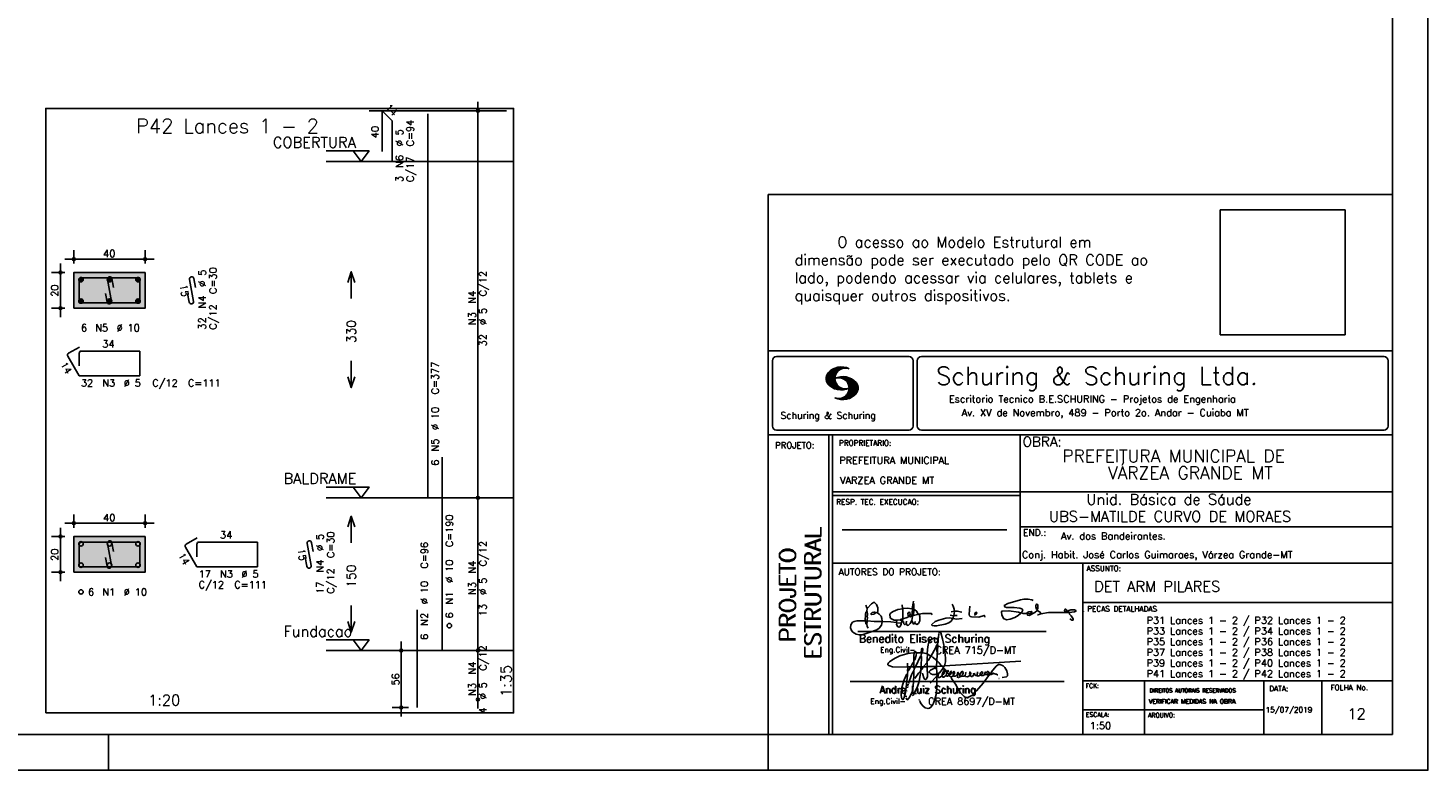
# Model space of a CAD drawing. Extents: x 0 to 84.1, y 0 to 59.4.
# Tile 5 of 8: x 44.8 to 84.1, y 0 to 20.8. Entities that reach past the tile are written whole.
import ezdxf

# ---------------------------------------------------------------- set-up
doc = ezdxf.new("R2010")
doc.units = 0
doc.header["$MEASUREMENT"] = 0
doc.linetypes.add('ESTILO_TQS_0002', pattern=[0.4, 0.1, -0.3])
doc.layers.get('0').update_dxf_attribs({"linetype": 'CONTINUOUS'})
for name, color, linetype in [('1', 1, 'CONTINUOUS'), ('2', 2, 'CONTINUOUS'), ('3', 3, 'CONTINUOUS'), ('4', 4, 'CONTINUOUS'), ('6', 6, 'CONTINUOUS'), ('7', 7, 'CONTINUOUS'), ('9', 9, 'CONTINUOUS')]:
    doc.layers.add(name, color=color, linetype=linetype)
doc.styles.get("Standard").update_dxf_attribs({"font": 'ROMANS.SHX'})
picture_1 = doc.add_image_def('image1.png', size_in_pixel=(300, 300))

# ---------------------------------------------------------------- blocks, each defined once
blk = doc.blocks.new('assinaturabenedito')
at = {"color": 162}
for points in [[(80.21, 160.29), (79.88, 160.45), (79.72, 161.68), (80.29, 161.77), (80.46, 162.01), (80.54, 163.49), (80.37, 163.74), (80.54, 164.8), (80.46, 166.12), (80.29, 166.36), (80.37, 167.51), (82.43, 169.81), (83.41, 170.39), (83.9, 170.39), (84.81, 169.48), (85.38, 167.84), (85.46, 166.36), (85.13, 165.71), (86.12, 164.97), (86.94, 163.98), (87.35, 162.83), (87.43, 161.68), (87.19, 161.52), (83.66, 161.52), (80.46, 161.77)], [(101.96, 170.06), (102.04, 170.96)], [(155.13, 165.22), (153.4, 165.22), (152.58, 165.54), (153.16, 166.78), (152.67, 167.35), (151.85, 167.68), (149.14, 168.01), (145.61, 168.01), (144.71, 168.34), (144.46, 168.91), (146.1, 169.9), (152.17, 171.62), (153.65, 171.87), (155.7, 171.87), (157.43, 171.62), (158.08, 171.29)], [(79.55, 161.85), (79.72, 164.8), (79.88, 165.87), (80.21, 166.28)], [(80.46, 167.68), (80.21, 167.84), (79.88, 169.07)], [(84.48, 165.54), (84.15, 165.87), (83.57, 165.87), (82.84, 165.71), (82.1, 165.05), (82.59, 164.8), (83.57, 164.97), (84.48, 165.54)], [(84.48, 165.54), (85.05, 165.63)], [(94.32, 162.18), (93.09, 162.18), (91.53, 162.83), (91.12, 163.41), (90.96, 164.8), (91.29, 165.38), (92.52, 166.2), (94.82, 167.1), (97.03, 167.43), (97.11, 162.92)], [(96.95, 167.51), (96.79, 169.24)], [(98.59, 160.54), (98.1, 159.96), (97.61, 160.37), (97.36, 161.44), (96.87, 161.6), (97.03, 162.75), (99.08, 163.33), (99.9, 163.9), (100.48, 163.74), (101.3, 164.07), (101.55, 163.9), (101.38, 162.01)], [(101.46, 167.43), (99.17, 167.76), (97.11, 167.51)], [(98.59, 160.54), (99.17, 159.71), (99.58, 159.63), (100.56, 160.62), (101.38, 161.93), (102.12, 160.29), (102.69, 160.78), (103.6, 160.12), (104.42, 160.54), (104.99, 161.85), (104.99, 163.9), (104.66, 164.97), (106.3, 165.3), (110.57, 165.22), (110.74, 164.97), (110.49, 164.56)], [(99.9, 163.9), (100.48, 164.8), (100.4, 165.63), (99.9, 165.79), (99.49, 165.22), (99.58, 164.23), (99.82, 164.15)], [(101.3, 164.07), (101.55, 167.1)], [(101.55, 163.82), (102.04, 164.31), (102.28, 166.78), (102.28, 167.1), (101.55, 167.19), (101.46, 167.51), (101.96, 170.06), (102.28, 169.81), (102.28, 167.27)], [(102.04, 164.31), (104.58, 164.97)], [(104.34, 164.97), (103.51, 166.36), (102.69, 166.94), (102.37, 166.94)], [(120.83, 164.15), (119.19, 164.39)], [(121.16, 166.36), (119.76, 166.04)], [(120.99, 164.31), (121.24, 166.12), (121.16, 167.19), (120.66, 168.66), (120.09, 169.57)], [(120.83, 164.15), (120.58, 163)], [(120.83, 164.15), (121.07, 164.31), (122.47, 164.23)], [(121.24, 166.2), (121.48, 166.36), (122.55, 166.36), (124.6, 165.87)], [(135.35, 163.57), (135.27, 164.23), (135.11, 164.31), (132.64, 163.57), (129.12, 163.74), (128.62, 163.9), (128.3, 164.15), (128.05, 164.89), (128.46, 168.66)], [(130.84, 164.8), (130.76, 165.22), (131.25, 165.79), (131.58, 165.71), (131.66, 165.3), (131.41, 164.97), (130.84, 164.8)], [(130.84, 164.8), (130.76, 164.48), (130.92, 164.23)], [(152.26, 165.38), (152.17, 165.54), (151.11, 165.79), (146.68, 166.53), (143.56, 166.36), (143.23, 166.2), (143.15, 165.79), (143.31, 164.56), (144.13, 162.83), (145.61, 162.26), (147.25, 162.51), (149.38, 163.33), (151.02, 164.23), (152.26, 165.38)], [(152.26, 165.38), (152.5, 165.54)], [(155.21, 165.05), (155.13, 165.3), (155.37, 165.71), (156.03, 166.04), (157.26, 166.2), (157.43, 165.87), (157.18, 165.54), (156.6, 165.3), (155.21, 165.05)], [(155.21, 165.05), (155.29, 164.48), (156.19, 164.23), (158.82, 165.63), (159.89, 166.69), (161.36, 165.79), (161.61, 165.3), (161.61, 165.13), (161.12, 164.89), (160.3, 164.64), (159.97, 164.72)], [(159.89, 166.69), (159.89, 167.1), (160.22, 167.51), (160.22, 168.91), (160.05, 169.48), (159.56, 169.65), (159.23, 168.99), (159.23, 168.42), (159.56, 167.27), (159.8, 167.19)], [(161.61, 165.13), (165.22, 165.63), (174, 165.63), (174.41, 165.71), (174.49, 166.28)], [(176.63, 162.1), (176.63, 162.75), (175.81, 164.15), (174.99, 164.97), (174.82, 165.63), (177.36, 166.04), (178.02, 166.28), (178.02, 166.53), (177.78, 166.86), (177.36, 166.94), (175.56, 166.94), (174.66, 166.61), (174.49, 166.36), (173.02, 166.2), (172.61, 166.69), (172.93, 167.19), (173.34, 167.19), (173.75, 166.86), (173.84, 166.45)], [(173.59, 165.63), (173.59, 166.12)], [(174.82, 165.63), (174.58, 165.71)], [(181.55, 165.95), (181.47, 166.12)], [(87.43, 161.36), (87.1, 159.8), (86.04, 158.4), (84.97, 157.66), (81.44, 156.27), (78.16, 155.28), (76.68, 155.28), (75.37, 155.53), (73.73, 156.51), (73.15, 157.25), (72.66, 158.56), (72.74, 159.96), (73.65, 161.11), (74.38, 161.52), (75.53, 161.77), (79.64, 161.77)], [(80.21, 160.29), (80.46, 161.6)], [(80.21, 160.29), (80.37, 159.22), (80.87, 158.32)], [(94.08, 161.03), (91.53, 161.36), (87.43, 161.52)], [(94.08, 161.03), (94.32, 162.18), (95.88, 162.34), (96.21, 162.59), (96.95, 162.67)], [(94.08, 161.03), (94.08, 160.86)], [(96.29, 160.7), (94.24, 160.86), (94.08, 160.21), (94.57, 159.14), (95.39, 158.89), (95.8, 159.22), (96.29, 160.29), (96.29, 160.7)], [(96.87, 161.77), (96.54, 161.77), (95.88, 162.26)], [(96.29, 160.7), (96.87, 161.52)], [(98.59, 160.54), (98.76, 161.6)], [(102.78, 160.78), (102.86, 161.52)], [(110.74, 160.29), (110.57, 159.96), (110.74, 159.63), (111.88, 159.39), (112.87, 159.39), (116.89, 160.21), (118.53, 160.86), (119.68, 161.6), (120.5, 162.83)], [(110.74, 160.29), (112.29, 161.44), (113.94, 162.18), (117.22, 163.08), (118.86, 163.16), (122.22, 162.59), (124.85, 162.83)], [(176.63, 162.1), (176.13, 162.1), (175.07, 162.75)], [(176.63, 162.1), (176.63, 162.1)]]:
    blk.add_lwpolyline(points, dxfattribs=at)
blk = doc.blocks.new('assinaturanadre')
at = {"color": 162}
for points in [[(-225.3, 18.87), (-225.71, 15.34), (-225.87, 15.1), (-226.28, 15.26), (-226.36, 15.59), (-227.18, 16), (-229.07, 16), (-230.71, 15.18), (-231.94, 13.7), (-232.6, 11.73), (-233.01, 8.69), (-233.17, 5.9), (-233.01, 5.41), (-233.26, 2.62), (-233.26, 1.06), (-233.09, 0.65), (-233.34, -0.09), (-233.17, -0.67), (-233.17, -2.55), (-233.67, -2.8), (-235.23, -2.8), (-235.14, -2.23), (-233.42, -0.17)], [(-225.3, 18.87), (-225.46, 18.87), (-225.54, 18.46)], [(-225.3, 18.87), (-225.22, 19.04)], [(-221.69, -2.31), (-221.03, 0.57), (-220.87, 2.86), (-221.52, 9.6), (-222.84, 15.92), (-223.98, 19.86), (-224.56, 20.6), (-224.89, 20.68), (-225.22, 20.19), (-225.22, 19.53)], [(-225.87, 15.1), (-225.95, 13.46), (-226.28, 11.98), (-226.61, 11.73), (-227.59, 9.51), (-230.47, 4.42), (-229.32, 3.44), (-229.07, 3.44), (-227.43, 1.88), (-226.69, 1.63), (-226.61, 0.81), (-226.86, -2.47), (-226.77, -7.81), (-226.53, -8.71), (-226.86, -9.37), (-226.61, -10.68), (-226.69, -17.25), (-227.1, -21.27), (-227.76, -23.82), (-228.83, -27.19), (-229.56, -28.58), (-230.71, -29.9), (-231.53, -30.47), (-232.52, -30.72), (-234.41, -30.31), (-235.88, -29.24), (-237.44, -27.27), (-238.1, -25.79)], [(-237.2, 6.72), (-237.03, 8.78), (-236.78, 9.27), (-236.46, 9.43), (-236.13, 9.27), (-235.96, 8.53), (-236.29, 7.05), (-236.62, 6.39), (-236.87, 6.31)], [(-226.28, 11.98), (-226.12, 11.9), (-226.12, 10.83), (-226.69, 1.71)], [(-240.48, 6.64), (-245.98, 6.07), (-251.39, 4.42), (-254.59, 2.95), (-256.81, 1.55), (-258.37, 0.4), (-259.02, -0.26), (-259.43, -1.08), (-259.35, -1.49), (-258.86, -2.06), (-256.4, -2.8), (-246.55, -3.05), (-246.22, -2.8), (-246.39, -0.34)], [(-242.2, 0.15), (-243.19, -1.16), (-244.01, -2.97), (-246.22, -2.97)], [(-237.2, 6.72), (-236.95, 6.23), (-237.2, 4.67), (-237.61, 4.26), (-241.05, -2.97), (-241.95, -3.05), (-242.12, 0.81), (-241.95, 1.47), (-241.46, 1.88), (-240.4, 4.59), (-240.23, 6.56), (-237.36, 6.56), (-237.2, 6.72)], [(-241.87, 6.48), (-242.12, 4.51), (-242.04, 1.47)], [(-240.48, 6.64), (-240.48, 6.97), (-241.05, 7.38), (-241.63, 7.22), (-241.79, 6.64)], [(-237.28, 4.51), (-237.03, 4.1), (-237.11, -2.72), (-237.36, -2.88), (-240.89, -2.88)], [(-240.48, 6.64), (-240.31, 6.64)], [(-236.54, 6.48), (-234.98, 6.31), (-233.26, 5.82)], [(-233.01, 5.41), (-232.68, 5.49), (-230.63, 4.34), (-232.35, 1.55), (-233.01, 0.89)], [(-230.47, 4.42), (-230.47, 4.42)], [(-226.61, 0.81), (-226.36, 0.81), (-225.22, -0.17), (-224.97, -0.67), (-223.74, -1.9), (-223.66, -2.39), (-226.77, -2.55)], [(-221.69, -2.31), (-170.73, 0.81)], [(-246.14, -3.05), (-246.22, -5.76), (-246.06, -6), (-246.39, -7.4), (-246.3, -8.47), (-246.88, -14.54), (-247.62, -19.96), (-248.44, -23.33), (-249.18, -24.72), (-249.5, -24.89), (-250.08, -24.31), (-250.41, -21.93), (-250.41, -19.88), (-250, -16.76), (-248.44, -11.5), (-246.88, -7.97), (-246.47, -7.65)], [(-241.87, -4.11), (-242.12, -5.76), (-241.95, -6), (-241.95, -7.73), (-242.2, -13.15), (-242.78, -17.42), (-243.43, -19.96), (-244.74, -22.83), (-246.14, -24.72), (-246.47, -24.89), (-246.8, -24.72), (-247.21, -23.66)], [(-244.33, -3.05), (-245.32, -5.02), (-245.98, -5.84)], [(-242.12, -5.67), (-242.45, -6), (-243.51, -8.3), (-245.65, -13.97)], [(-242.04, -2.88), (-243.92, -2.97)], [(-237.11, -2.97), (-237.28, -3.87), (-237.28, -4.53), (-237.11, -4.69), (-237.61, -5.76), (-237.44, -6.25), (-238.02, -9.78), (-238.59, -12.57), (-239.66, -15.94), (-241.79, -20.78), (-242.61, -21.85), (-243.27, -22.1)], [(-241.13, -2.97), (-241.54, -3.95), (-241.87, -4.11), (-241.95, -3.13)], [(-237.61, -5.76), (-239, -7.15), (-241.38, -10.6)], [(-235.31, -2.64), (-235.8, -2.97), (-237.11, -2.88)], [(-235.88, -2.97), (-236.13, -3.62), (-237.03, -4.61)], [(-233.09, -2.8), (-233.01, -9.29), (-233.17, -9.94), (-233.91, -11.18), (-234.32, -11.26), (-234.9, -11.01), (-235.39, -10.27), (-236.13, -8.06), (-236.21, -7.15)], [(-226.86, -2.55), (-233.17, -2.72)], [(-226.77, -7.56), (-227.84, -7.89), (-229.65, -7.89), (-230.71, -7.48), (-231.7, -6.66), (-231.78, -6), (-230.96, -5.1), (-228.25, -3.79), (-227.68, -3.79)], [(-226.86, -9.29), (-231.21, -13.8)], [(-222.43, -3.29), (-222.43, -3.7), (-224.97, -6.82), (-226.61, -7.4)], [(-226.04, -8.47), (-226.45, -8.63)], [(-225.05, -6.91), (-226.04, -8.55), (-225.87, -8.79), (-225.95, -9.7), (-225.54, -10.03), (-224.97, -10.03), (-223.16, -8.96)], [(-221.69, -2.31), (-223.57, -2.39)], [(-221.36, -4.85), (-222.18, -5.35), (-222.34, -6.09), (-222.75, -6.66), (-223.08, -7.97), (-223.08, -8.88), (-222.67, -9.78), (-222.34, -9.86), (-222.01, -9.78), (-220.54, -8.47)], [(-221.19, -5.1), (-221.28, -6.09), (-221.6, -6.74), (-222.43, -8.06), (-222.92, -8.38)], [(-221.85, -2.39), (-222.43, -3.29), (-222.84, -2.88), (-222.84, -2.55)], [(-222.43, -3.7), (-221.44, -4.36), (-221.36, -4.94), (-220.78, -5.18), (-220.29, -5.92), (-219.96, -6), (-219.47, -5.35), (-219.14, -5.26), (-218.98, -5.51), (-219.39, -6.5), (-219.96, -6.99), (-220.21, -7.56), (-220.46, -8.47), (-220.05, -9.04), (-219.55, -9.12), (-218.4, -8.55), (-217.91, -9.37), (-217.34, -9.7), (-216.02, -9.12), (-215.7, -8.71), (-215.04, -9.04), (-214.3, -9.04), (-212.99, -7.81), (-212.91, -7.07), (-212.66, -6.58), (-212.41, -6.58), (-212.17, -6.91), (-212.33, -7.81), (-212.58, -8.14), (-212.99, -7.97)], [(-219.96, -6), (-219.8, -6.74)], [(-219.8, -6.82), (-219.88, -7.07)], [(-219.8, -6.91), (-218.57, -7.89), (-218.32, -7.73), (-217.58, -6.17), (-217.26, -5.84), (-216.93, -6), (-216.85, -6.82), (-217.58, -7.81), (-218.4, -8.22), (-218.49, -7.97)], [(-218.4, -8.22), (-218.4, -8.47)], [(-190.51, -6.82), (-189.52, -7.32), (-189.77, -7.81), (-190.42, -8.06), (-191.57, -7.97), (-195.76, -13.72), (-200.19, -18.89), (-203.31, -21.93), (-205.03, -23), (-206.1, -23.33), (-207.49, -23.25), (-208.48, -22.67), (-210.94, -20.21), (-212.58, -17.66), (-213.81, -15.2), (-216.85, -10.6), (-217.17, -9.78)], [(-215.53, -8.3), (-215.86, -7.73), (-215.86, -6.82), (-215.45, -6), (-215.2, -6), (-214.96, -6.33), (-214.88, -7.23), (-215.53, -8.3)], [(-215.53, -8.3), (-215.53, -8.63)], [(-212.66, -8.14), (-212.99, -9.37), (-212.91, -9.78), (-212.25, -10.03), (-211.18, -9.53), (-210.94, -9.29), (-211.27, -8.63), (-211.27, -8.06), (-210.86, -7.23), (-210.03, -6.09), (-209.3, -6), (-209.05, -7.15), (-209.54, -8.14), (-210.36, -9.12), (-210.2, -9.37), (-208.72, -9.21), (-207.9, -8.63), (-207.41, -6.82), (-207.49, -6.41)], [(-212.66, -6.58), (-212.91, -6.33)], [(-210.36, -9.12), (-210.86, -9.21)], [(-204.54, -8.14), (-204.54, -8.55), (-205.28, -9.12), (-206.26, -9.45), (-207.49, -9.29), (-207.9, -8.79)], [(-204.54, -8.14), (-204.04, -7.81), (-203.96, -6.99), (-204.37, -6.41), (-204.78, -6.41), (-204.87, -7.73), (-204.54, -8.14)], [(-202.24, -7.15), (-202.08, -8.06), (-202.98, -9.29), (-203.47, -9.29), (-204.45, -8.63)], [(-201.42, -7.07), (-201.5, -7.48), (-201.25, -8.22), (-200.6, -8.71), (-200.02, -8.71)], [(-201.09, -6.5), (-201.09, -6.5)], [(-196.33, -7.48), (-197.23, -8.3), (-198.14, -8.71), (-199.2, -9.04), (-199.78, -8.96), (-199.94, -8.63), (-199.53, -7.07), (-199.53, -6.25)], [(-196.33, -7.48), (-196.09, -6.82), (-196.17, -6.41), (-196.99, -6.17), (-197.56, -6.82), (-197.73, -7.32), (-197.73, -7.81), (-197.48, -8.22)], [(-194.77, -7.89), (-195.84, -8.71), (-196.5, -8.79), (-197.15, -8.38)], [(-194.77, -7.23), (-194.28, -6.74), (-194.28, -6.41), (-194.77, -6.74), (-194.77, -7.23)], [(-194.77, -7.23), (-194.77, -7.97), (-194.61, -8.06), (-193.13, -8.14), (-192.15, -7.81), (-191.74, -7.97)], [(-192.06, -7.73), (-191.74, -7.07), (-191.98, -6.5), (-192.64, -6), (-193.13, -6), (-193.3, -7.07), (-192.64, -7.81)], [(-190.51, -6.82), (-191.33, -7.89)], [(-190.51, -6.82), (-190.18, -6.17), (-187.06, -2.39), (-185.58, -1.41), (-184.35, -1.24), (-182.46, -2.23), (-181.32, -3.21), (-179.92, -5.59), (-179.43, -7.65), (-179.59, -8.79), (-180.25, -9.62), (-183.04, -10.03)], [(-189.44, -7.23), (-189.11, -6.99), (-188.78, -7.32)], [(-189.44, -7.23), (-189.19, -7.56), (-188.7, -7.4), (-187.39, -7.81), (-186.73, -7.81), (-186.48, -8.14), (-186.07, -8.22)], [(-246.8, -18.57), (-246.88, -19.06)], [(-246.39, -16.43), (-246.39, -16.84)], [(-246.06, -15.36), (-246.22, -16.1)], [(-245.81, -14.54), (-245.89, -15.03)], [(-185.42, -10.77), (-185.17, -10.77)], [(-247.29, -22.34), (-247.29, -22.92)], [(-238.43, -24.64), (-238.43, -24.81)], [(-238.26, -25.22), (-238.18, -25.46)]]:
    blk.add_lwpolyline(points, dxfattribs=at)

msp = doc.modelspace()

# ---------------------------------------------------------------- linework, layer by layer
at = {"layer": '1', "linetype": 'Continuous'}
for points in [[(45.345, 1.6), (58.46, 1.6), (58.46, 18.557143), (45.345, 18.557143), (45.345, 1.6)], [(58.26, 18.492857), (54.41, 18.492857)], [(58.26, 18.492857), (54.41, 18.492857)], [(53.21, 17.364286), (54.41, 17.364286), (54.185, 17.064286), (53.96, 17.364286)], [(58.46, 17.064286), (53.21, 17.064286)], [(53.21, 7.935714), (54.41, 7.935714), (54.185, 7.635714), (53.96, 7.935714)], [(58.46, 7.635714), (53.21, 7.635714)], [(53.21, 3.65), (54.41, 3.65), (54.185, 3.35), (53.96, 3.65)], [(58.46, 3.35), (53.21, 3.35)]]:
    msp.add_lwpolyline(points, dxfattribs=at)
at = {"layer": '1', "linetype": 'ESTILO_TQS_0002'}
for points in [[(46.13, 12.9525), (48.13, 12.9525), (48.13, 13.9525), (46.13, 13.9525), (46.13, 12.9525)], [(46.13, 5.545357), (48.13, 5.545357), (48.13, 6.545357), (46.13, 6.545357), (46.13, 5.545357)]]:
    msp.add_lwpolyline(points, dxfattribs=at)
at = {"layer": '2', "linetype": 'Continuous'}
for p, q in [((84.100006, 0), (84.100006, 59.400002)), ((57.46, 7.385714), (57.46, 18.742857)), ((57.46, 18.492857), (57.46, 18.492857)), ((65.600006, 1), (65.600006, 16.142713)), ((83.100006, 16.142713), (65.600006, 16.142713)), ((46.13, 14.2025), (46.13, 14.5775)), ((48.13, 14.2025), (48.13, 14.5775)), ((45.755, 12.7025), (45.755, 14.2025)), ((45.88, 14.3275), (48.38, 14.3275)), ((45.88, 13.9525), (45.505, 13.9525)), ((46.13, 13.9525), (46.13, 13.9525)), ((46.13, 13.9525), (46.13, 13.9525)), ((48.13, 13.9525), (48.13, 13.9525)), ((45.88, 12.9525), (45.505, 12.9525)), ((46.13, 12.9525), (46.13, 12.9525)), ((65.600006, 11.755142), (83.100006, 11.755135)), ((65.715988, 11.477417), (65.715988, 9.648308)), ((65.832489, 11.593918), (69.548996, 11.593918)), ((69.665497, 11.477417), (69.665497, 9.648308)), ((69.778748, 11.477417), (69.778748, 9.648308)), ((69.895249, 11.593918), (82.867508, 11.593918)), ((82.984009, 11.477417), (82.984009, 9.648308)), ((67.221772, 10.985771), (67.528321, 11.292321)), ((67.222123, 10.971993), (67.545929, 11.295792)), ((67.222168, 11.000305), (67.508011, 11.286148)), ((67.222489, 10.958214), (67.56427, 11.300003)), ((67.224366, 11.016648), (67.488404, 11.280686)), ((67.224472, 10.94606), (67.581131, 11.302727)), ((67.226578, 11.03299), (67.465409, 11.271813)), ((67.2267, 10.934159), (67.596314, 11.303772)), ((67.228943, 10.922257), (67.612336, 11.305649)), ((67.232178, 10.911354), (67.626831, 11.306015)), ((67.232437, 11.052986), (67.439469, 11.26001)), ((67.235916, 10.900948), (67.642014, 11.307053)), ((67.239258, 11.073952), (67.410523, 11.245209)), ((67.239655, 10.890557), (67.656281, 11.307183)), ((67.243561, 10.880333), (67.669251, 11.306015)), ((67.248612, 10.871239), (67.520584, 11.143219)), ((67.252747, 11.10157), (67.374314, 11.223145)), ((67.253647, 10.862129), (67.502121, 11.110611)), ((67.258683, 10.853035), (67.491593, 11.085945)), ((67.264267, 10.84449), (67.483597, 11.06382)), ((67.270783, 10.836869), (67.47966, 11.045746)), ((67.277298, 10.829247), (67.475876, 11.027817)), ((67.283814, 10.821625), (67.474167, 11.011971)), ((67.290558, 10.814232), (67.473114, 10.996781)), ((67.531494, 10.998619), (67.546158, 11.013283)), ((67.548691, 11.001663), (67.565323, 11.018303)), ((67.563156, 11.001992), (67.584885, 11.023735)), ((67.577607, 11.00232), (67.601899, 11.026612)), ((67.592072, 11.002648), (67.619477, 11.030045)), ((67.604584, 11.001007), (67.635239, 11.03167)), ((67.608673, 11.231301), (67.68306, 11.305702)), ((67.617234, 10.999535), (67.651505, 11.033806)), ((67.62999, 10.998154), (67.666199, 11.034363)), ((67.638062, 11.246552), (67.69574, 11.30423)), ((67.64122, 10.99524), (67.680893, 11.03492)), ((67.652436, 10.992317), (67.695603, 11.035485)), ((67.662873, 11.257233), (67.708405, 11.302758)), ((67.664337, 10.990074), (67.708985, 11.034729)), ((67.674881, 10.986489), (67.72316, 11.034767)), ((67.681977, 11.2622), (67.721238, 11.301461)), ((67.684327, 10.981789), (67.736191, 11.033654)), ((67.694321, 10.977654), (67.748459, 11.031792)), ((67.702469, 11.268563), (67.733063, 11.299149)), ((67.704605, 10.973801), (67.761597, 11.0308)), ((67.71431, 10.969368), (67.773758, 11.028824)), ((67.718491, 11.270424), (67.744904, 11.296837)), ((67.722412, 10.963333), (67.785233, 11.026146)), ((67.732499, 10.959282), (67.797608, 11.024391)), ((67.734482, 11.272286), (67.757004, 11.294808)), ((67.740387, 10.953034), (67.808838, 11.021485)), ((67.749115, 10.947632), (67.819702, 11.018219)), ((67.750473, 11.274147), (67.768555, 11.292221)), ((67.756165, 10.940537), (67.830765, 11.015137)), ((67.765198, 10.93544), (67.841874, 11.012116)), ((67.77211, 10.928208), (67.852234, 11.008339)), ((67.779831, 10.921784), (67.86261, 11.004555)), ((67.78592, 10.913735), (67.873307, 11.001122)), ((67.794007, 10.907692), (67.883316, 10.997002)), ((67.799912, 10.899468), (67.892731, 10.992279)), ((67.296936, 10.807419), (67.470307, 10.980797)), ((67.304734, 10.800133), (67.473206, 10.968598)), ((67.311829, 10.793083), (67.474121, 10.955384)), ((67.319168, 10.786293), (67.475159, 10.942276)), ((67.326828, 10.779808), (67.477616, 10.930596)), ((67.334488, 10.773323), (67.480088, 10.918923)), ((67.342133, 10.766846), (67.482544, 10.90725)), ((67.350098, 10.760674), (67.485901, 10.896469)), ((67.358338, 10.754769), (67.489655, 10.886078)), ((67.366577, 10.748863), (67.493409, 10.875695)), ((67.374802, 10.742966), (67.497208, 10.865357)), ((67.383393, 10.737427), (67.502076, 10.856102)), ((67.392228, 10.732109), (67.506958, 10.84684)), ((67.401062, 10.726807), (67.511841, 10.837578)), ((67.409882, 10.721497), (67.516922, 10.828537)), ((67.41919, 10.71666), (67.522843, 10.820305)), ((67.428635, 10.711968), (67.528748, 10.812088)), ((67.43808, 10.707276), (67.534668, 10.803864)), ((67.447541, 10.702599), (67.540802, 10.795861)), ((67.457642, 10.698563), (67.547699, 10.78862)), ((67.467743, 10.694519), (67.554612, 10.781388)), ((67.477829, 10.690483), (67.561509, 10.774155)), ((67.488205, 10.686714), (67.568589, 10.767105)), ((67.499009, 10.683373), (67.576477, 10.760849)), ((67.509796, 10.680031), (67.584366, 10.754601)), ((67.5206, 10.676697), (67.592255, 10.74836)), ((67.532074, 10.674027), (67.600327, 10.742287)), ((67.543625, 10.671448), (67.609238, 10.737053)), ((67.555176, 10.668869), (67.618134, 10.731819)), ((67.5672, 10.666748), (67.627045, 10.726586)), ((67.579605, 10.665009), (67.636261, 10.721665)), ((67.591996, 10.663277), (67.646256, 10.717522)), ((67.604782, 10.661919), (67.65625, 10.713379)), ((67.618134, 10.661141), (67.66623, 10.709244)), ((67.631501, 10.660355), (67.676911, 10.705773)), ((67.64531, 10.660042), (67.688126, 10.702851)), ((67.65976, 10.660355), (67.699341, 10.699936)), ((67.671296, 10.38913), (68.095734, 10.813568)), ((67.67421, 10.660668), (67.710678, 10.697136)), ((67.685135, 10.388832), (68.100952, 10.804665)), ((67.690598, 10.661675), (67.723847, 10.694931)), ((67.69896, 10.388527), (68.104996, 10.794571)), ((67.708161, 10.663521), (67.737625, 10.692986)), ((67.713776, 10.389206), (68.107529, 10.782967)), ((67.725296, 10.66594), (67.750779, 10.691422)), ((67.728806, 10.390091), (68.110825, 10.77211)), ((67.741867, 10.668862), (67.765747, 10.692742)), ((67.744095, 10.391251), (68.114106, 10.761261)), ((67.76027, 10.672806), (67.780136, 10.692681)), ((67.760544, 10.393555), (68.11557, 10.748596)), ((67.776978, 10.395859), (68.117249, 10.736138)), ((67.780106, 10.677895), (67.794464, 10.692261)), ((67.794464, 10.692261), (67.79654, 10.694336)), ((67.794861, 10.399597), (68.118943, 10.723679)), ((67.798127, 10.683296), (67.810562, 10.69574)), ((67.806626, 10.892029), (67.902451, 10.987854)), ((67.811753, 10.883019), (67.912232, 10.983506)), ((67.81305, 10.403664), (68.118515, 10.709122)), ((67.81717, 10.689835), (67.825379, 10.698044)), ((67.817658, 10.874802), (67.921875, 10.979012)), ((67.822358, 10.554344), (68.091095, 10.823075)), ((67.823761, 10.866768), (67.930436, 10.973442)), ((67.829499, 10.858353), (67.940003, 10.968857)), ((67.832825, 10.409302), (68.118134, 10.694611)), ((67.833084, 10.695977), (67.839569, 10.702462)), ((67.833527, 10.848244), (67.948655, 10.963379)), ((67.838395, 10.83899), (67.957047, 10.957634)), ((67.840729, 10.586838), (68.086777, 10.832894)), ((67.843323, 10.829773), (67.965561, 10.952019)), ((67.848358, 10.817597), (67.975678, 10.944924)), ((67.848709, 10.608963), (68.081818, 10.842072)), ((67.852341, 10.806755), (67.985031, 10.939453)), ((67.853302, 10.415634), (68.117768, 10.680092)), ((67.856202, 10.794724), (67.99379, 10.932312)), ((67.856934, 10.63131), (68.075089, 10.849472)), ((67.859864, 10.781189), (68.003067, 10.924393)), ((67.860703, 10.649239), (68.070359, 10.858895)), ((67.862656, 10.768639), (68.01175, 10.91774)), ((67.865174, 10.667847), (68.063507, 10.866165)), ((67.865235, 10.753647), (68.02092, 10.90934)), ((67.866242, 10.683037), (68.057556, 10.874352)), ((67.866318, 10.73967), (68.029206, 10.90255)), ((67.867295, 10.698235), (68.049775, 10.880722)), ((67.867905, 10.725861), (68.036682, 10.894646)), ((67.868119, 10.711846), (68.043793, 10.887528)), ((67.876404, 10.424599), (68.113495, 10.66169)), ((67.901276, 10.435334), (68.11023, 10.644287)), ((67.929581, 10.449501), (68.101624, 10.621544)), ((67.550324, 10.409546), (67.562592, 10.421799)), ((67.561463, 10.40654), (67.576416, 10.421486)), ((67.572602, 10.403542), (67.590226, 10.421173)), ((67.583756, 10.400551), (67.606156, 10.422959)), ((67.595673, 10.398346), (67.622162, 10.424828)), ((67.607605, 10.396141), (67.639588, 10.428116)), ((67.619553, 10.393929), (67.658707, 10.43309)), ((67.632141, 10.392388), (67.679932, 10.440178)), ((67.644959, 10.391075), (67.704071, 10.450188)), ((67.657776, 10.389756), (67.737152, 10.469132)), ((67.966126, 10.471909), (68.08902, 10.594803)), ((68.045029, 10.536675), (68.057724, 10.54937)), ((65.832489, 9.531807), (69.548996, 9.531807)), ((69.895249, 9.531807), (82.867508, 9.531807)), ((65.600006, 9.399994), (83.100006, 9.399994)), ((67.300385, 5.799996), (67.300385, 9.399994)), ((67.400391, 5.799996), (67.400391, 9.399994)), ((72.668579, 6.816429), (72.668579, 9.399994)), ((83.100006, 9.399994), (83.100006, 1)), ((57.46, 3.1), (57.46, 7.885714)), ((57.46, 7.635714), (57.46, 7.635714)), ((57.46, 7.635714), (57.46, 7.635714)), ((72.668579, 7.799995), (67.400391, 7.799995)), ((72.668579, 7.699995), (67.400391, 7.699995)), ((72.668579, 7.799995), (83.100006, 7.800003)), ((46.13, 6.795357), (46.13, 7.170357)), ((48.13, 6.795357), (48.13, 7.170357)), ((45.755, 5.295357), (45.755, 6.795357)), ((45.88, 6.920357), (48.38, 6.920357)), ((67.670312, 6.739054), (72.288888, 6.739054)), ((72.668579, 6.816429), (83.100006, 6.816437)), ((72.668579, 6.816429), (72.668579, 5.799996)), ((45.88, 6.545357), (45.505, 6.545357)), ((46.13, 6.545357), (46.13, 6.545357)), ((46.13, 6.545357), (46.13, 6.545357)), ((48.13, 6.545357), (48.13, 6.545357)), ((45.88, 5.545357), (45.505, 5.545357)), ((46.13, 5.545357), (46.13, 5.545357)), ((67.300385, 1), (67.300385, 5.799996)), ((67.400391, 1), (67.400391, 5.799996)), ((67.400391, 5.799996), (83.100006, 5.799996)), ((74.42096, 4.799996), (74.42096, 5.799996)), ((74.42096, 1), (74.42096, 4.799996)), ((74.420958, 4.701716), (83.100005, 4.701724)), ((55.31, 1.5), (55.31, 3.6)), ((57.46, 1.728571), (57.46, 3.6)), ((68.11142, 3.880457), (73.389855, 3.880457)), ((55.51, 3.35), (55.06, 3.35)), ((55.76, 3.35), (55.76, 3.35)), ((57.46, 3.35), (57.46, 3.35)), ((57.46, 3.35), (57.46, 3.35)), ((67.897606, 2.480272), (73.894493, 2.480272)), ((74.42096, 2.505768), (83.100006, 2.505776)), ((76.14679, 1), (76.14679, 2.505776)), ((79.496476, 1), (79.496476, 2.505776)), ((81.120974, 1), (81.120974, 2.505774)), ((57.46, 1.978571), (57.46, 1.978571)), ((55.51, 1.75), (55.06, 1.75)), ((55.76, 1.75), (55.76, 1.75)), ((74.42096, 1.691735), (79.496476, 1.691742)), ((47.100006, 0), (47.100006, 1)), ((65.600006, 0), (65.600006, 1)), ((83.100006, 1), (65.600006, 1)), ((0, 0), (84.100006, 0))]:
    msp.add_line(p, q, dxfattribs=at)
for points in [[(83.100006, 1), (2.5, 1), (2.5, 58.400002), (83.100006, 58.400002), (83.100006, 1)], [(46.13, 12.9525), (48.13, 12.9525), (48.13, 13.9525), (46.13, 13.9525), (46.13, 12.9525)], [(53.81, 13.675), (53.91, 13.975), (54.01, 13.675)], [(53.91, 13.225), (53.91, 13.975)], [(53.91, 11.475), (53.91, 10.725)], [(53.81, 11.025), (53.91, 10.725), (54.01, 11.025)], [(53.81, 6.817857), (53.91, 7.117857), (54.01, 6.817857)], [(53.91, 6.367857), (53.91, 7.117857)], [(46.13, 5.545357), (48.13, 5.545357), (48.13, 6.545357), (46.13, 6.545357), (46.13, 5.545357)], [(53.91, 4.617857), (53.91, 3.867857)], [(53.81, 4.167857), (53.91, 3.867857), (54.01, 4.167857)]]:
    msp.add_lwpolyline(points, dxfattribs=at)
for centre, radius in [((57.46, 18.492857), 0.041625), ((57.46, 18.492857), 0.02075), ((46.13, 14.3275), 0.04), ((46.13, 14.3275), 0.02), ((48.13, 14.3275), 0.04), ((48.13, 14.3275), 0.02), ((45.755, 13.9525), 0.04), ((45.755, 13.9525), 0.02), ((45.755, 12.9525), 0.04), ((45.755, 12.9525), 0.02), ((57.46, 7.635714), 0.041625), ((57.46, 7.635714), 0.041625), ((57.46, 7.635714), 0.02075), ((57.46, 7.635714), 0.02075), ((46.13, 6.920357), 0.04), ((46.13, 6.920357), 0.02), ((48.13, 6.920357), 0.04), ((48.13, 6.920357), 0.02), ((45.755, 6.545357), 0.04), ((45.755, 6.545357), 0.02), ((45.755, 5.545357), 0.04), ((45.755, 5.545357), 0.02), ((55.31, 3.35), 0.04), ((55.31, 3.35), 0.02), ((57.46, 3.35), 0.041625), ((57.46, 3.35), 0.041625), ((57.46, 3.35), 0.02075), ((57.46, 3.35), 0.02075), ((57.46, 1.978571), 0.041625), ((57.46, 1.978571), 0.02075), ((55.31, 1.75), 0.04), ((55.31, 1.75), 0.02)]:
    msp.add_circle(centre, radius, dxfattribs=at)
for centre, radius, start, end in [((65.832489, 11.477417), 0.116502, 90, 180), ((69.548996, 11.477417), 0.116502, 0, 90), ((69.895249, 11.477417), 0.116502, 90, 180), ((82.867508, 11.477417), 0.116502, 0, 90), ((67.465149, 10.98227), 0.243989, 140.229431, 231.895096), ((67.648087, 10.815277), 0.491555, 63.393265, 138.909058), ((67.76323, 10.98333), 0.291044, 68.851509, 291.148499), ((67.692337, 10.543831), 0.491555, 41.090942, 116.606735), ((67.577195, 10.711891), 0.291044, 248.851501, 111.148491), ((67.648087, 11.15139), 0.491555, 218.229782, 296.60672), ((67.875275, 10.710823), 0.243989, 308.104889, 39.770576), ((67.692337, 10.879952), 0.491555, 243.393265, 321.770233), ((65.832489, 9.648308), 0.116502, 180, 270), ((69.548996, 9.648308), 0.116502, 270, 0), ((69.895249, 9.648308), 0.116502, 180, 270), ((82.867508, 9.648308), 0.116502, 270, 0)]:
    msp.add_arc(centre, radius, start, end, dxfattribs=at)
at = {"layer": '3', "linetype": 'Continuous'}
for p, q in [((46.268156, 13.743689), (46.33881, 13.814343)), ((46.268165, 13.761375), (46.321181, 13.814392)), ((46.271831, 13.729687), (46.352838, 13.810693)), ((46.277882, 13.718059), (46.364471, 13.804649)), ((46.285828, 13.708328), (46.374208, 13.796708)), ((46.295562, 13.700384), (46.382159, 13.786982)), ((46.307198, 13.694343), (46.388158, 13.775303)), ((46.321173, 13.69064), (46.391893, 13.76136)), ((46.338878, 13.690667), (46.391897, 13.743687)), ((47.068156, 13.743689), (47.13881, 13.814343)), ((47.068165, 13.761375), (47.121181, 13.814392)), ((47.071831, 13.729687), (47.152838, 13.810693)), ((47.077882, 13.718059), (47.164471, 13.804649)), ((47.085828, 13.708328), (47.174208, 13.796708)), ((47.095562, 13.700384), (47.182159, 13.786982)), ((47.107198, 13.694343), (47.188158, 13.775303)), ((47.121173, 13.69064), (47.191893, 13.76136)), ((47.138878, 13.690667), (47.191897, 13.743687)), ((47.868156, 13.743689), (47.93881, 13.814343)), ((47.868165, 13.761375), (47.921181, 13.814392)), ((47.871831, 13.729687), (47.952838, 13.810693)), ((47.877882, 13.718059), (47.964471, 13.804649)), ((47.885828, 13.708328), (47.974208, 13.796708)), ((47.895562, 13.700384), (47.982159, 13.786982)), ((47.907198, 13.694343), (47.988158, 13.775303)), ((47.921173, 13.69064), (47.991893, 13.76136)), ((47.938878, 13.690667), (47.991897, 13.743687)), ((46.268156, 13.143689), (46.33881, 13.214343)), ((46.268165, 13.161375), (46.321181, 13.214392)), ((46.271831, 13.129687), (46.352838, 13.210693)), ((46.277882, 13.118059), (46.364471, 13.204649)), ((46.285828, 13.108328), (46.374208, 13.196708)), ((46.295562, 13.100384), (46.382159, 13.186982)), ((46.307198, 13.094343), (46.388158, 13.175303)), ((46.321173, 13.09064), (46.391893, 13.16136)), ((46.338878, 13.090667), (46.391897, 13.143687)), ((47.068156, 13.143689), (47.13881, 13.214343)), ((47.068165, 13.161375), (47.121181, 13.214392)), ((47.071831, 13.129687), (47.152838, 13.210693)), ((47.077882, 13.118059), (47.164471, 13.204649)), ((47.085828, 13.108328), (47.174208, 13.196708)), ((47.095562, 13.100384), (47.182159, 13.186982)), ((47.107198, 13.094343), (47.188158, 13.175303)), ((47.121173, 13.09064), (47.191893, 13.16136)), ((47.138878, 13.090667), (47.191897, 13.143687)), ((47.868156, 13.143689), (47.93881, 13.214343)), ((47.868165, 13.161375), (47.921181, 13.214392)), ((47.871831, 13.129687), (47.952838, 13.210693)), ((47.877882, 13.118059), (47.964471, 13.204649)), ((47.885828, 13.108328), (47.974208, 13.196708)), ((47.895562, 13.100384), (47.982159, 13.186982)), ((47.907198, 13.094343), (47.988158, 13.175303)), ((47.921173, 13.09064), (47.991893, 13.16136)), ((47.938878, 13.090667), (47.991897, 13.143687))]:
    msp.add_line(p, q, dxfattribs=at)
for centre in [(46.33, 13.7525), (47.13, 13.7525), (47.93, 13.7525), (46.33, 13.1525), (47.13, 13.1525), (47.93, 13.1525), (46.33, 6.345357), (47.13, 6.345357), (47.93, 6.345357), (46.33, 5.745357), (47.13, 5.745357), (47.93, 5.745357), (46.33, 4.995357), (56.66, 4.05)]:
    msp.add_circle(centre, 0.0625, dxfattribs=at)
at = {"layer": '4', "linetype": 'Continuous'}
for p, q in [((46.28, 13.74), (46.28, 13.1025)), ((46.28, 13.74), (46.28, 13.39)), ((46.6925, 13.8025), (46.3425, 13.8025)), ((47.98, 13.8025), (46.3425, 13.8025)), ((47.075065, 13.760134), (47.184935, 13.144866)), ((47.242067, 13.536001), (47.198119, 13.782107)), ((47.98, 13.1025), (47.98, 13.8025)), ((47.061881, 13.122893), (47.017933, 13.368999)), ((46.28, 13.1025), (47.98, 13.1025)), ((46.28, 6.332857), (46.28, 5.695357)), ((46.28, 6.332857), (46.28, 5.982857)), ((46.6925, 6.395357), (46.3425, 6.395357)), ((47.98, 6.395357), (46.3425, 6.395357)), ((47.075065, 6.352991), (47.184935, 5.737724)), ((47.242067, 6.128858), (47.198119, 6.374965)), ((47.98, 5.695357), (47.98, 6.395357)), ((47.061881, 5.71575), (47.017933, 5.961857)), ((46.28, 5.695357), (47.98, 5.695357))]:
    msp.add_line(p, q, dxfattribs=at)
for centre, start, end in [((46.3425, 13.74), 90, 180), ((46.3425, 13.74), 90, 180), ((47.136592, 13.771121), 10.124672, 190.124672), ((47.123408, 13.133879), 190.124672, 10.124672), ((46.3425, 6.332857), 90, 180), ((46.3425, 6.332857), 90, 180), ((47.136592, 6.363978), 10.124672, 190.124672), ((47.123408, 5.726737), 190.124672, 10.124672)]:
    msp.add_arc(centre, 0.0625, start, end, dxfattribs=at)
at = {"layer": '6', "linetype": 'Continuous'}
for p, q in [((54.77716, 17.35), (54.77716, 18.492857)), ((54.77716, 18.492857), (55.060003, 18.210014)), ((55.060003, 18.210014), (55.060003, 17.067157)), ((56.06, 7.635714), (56.06, 18.407143)), ((49.375065, 13.760134), (49.484935, 13.144866)), ((49.542067, 13.536001), (49.498119, 13.782107)), ((49.361881, 13.122893), (49.317933, 13.368999)), ((46.287235, 11.864968), (45.984127, 11.689968)), ((45.96125, 11.604591), (46.28, 11.0525)), ((46.28, 11.69), (46.28, 11.34)), ((47.98, 11.7525), (46.3425, 11.7525)), ((47.98, 11.0525), (47.98, 11.7525)), ((46.28, 11.0525), (47.98, 11.0525)), ((56.46, 3.35), (56.46, 8.778571)), ((49.587235, 6.507825), (49.284127, 6.332825)), ((49.58, 6.332857), (49.58, 5.982857)), ((51.28, 6.395357), (49.6425, 6.395357)), ((51.28, 5.695357), (51.28, 6.395357)), ((52.675065, 6.352991), (52.784935, 5.737724)), ((52.842067, 6.128858), (52.798119, 6.374965)), ((49.26125, 6.247448), (49.58, 5.695357)), ((52.661881, 5.71575), (52.617933, 5.961857)), ((49.58, 5.695357), (51.28, 5.695357)), ((55.76, 1.75), (55.76, 4.492857))]:
    msp.add_line(p, q, dxfattribs=at)
for centre, start, end in [((49.436592, 13.771121), 10.124672, 190.124672), ((49.423408, 13.133879), 190.124672, 10.124672), ((46.015377, 11.635841), 120, 210), ((46.3425, 11.69), 90, 180), ((49.315377, 6.278698), 120, 210), ((49.6425, 6.332857), 90, 180), ((52.736592, 6.363978), 10.124672, 190.124672), ((52.723408, 5.726737), 190.124672, 10.124672)]:
    msp.add_arc(centre, 0.0625, start, end, dxfattribs=at)
at = {"layer": '9', "linetype": 'Continuous'}
for points in [[(46.13, 12.9525), (48.13, 12.9525), (48.13, 13.9525)], [(46.13, 12.9525), (48.13, 13.9525), (46.13, 13.9525)], [(46.13, 12.9525), (46.13, 13.9525), (46.13, 12.9525)], [(46.13, 5.545357), (48.13, 5.545357), (48.13, 6.545357)], [(46.13, 5.545357), (48.13, 6.545357), (46.13, 6.545357)], [(46.13, 5.545357), (46.13, 6.545357), (46.13, 5.545357)]]:
    msp.add_solid(points, dxfattribs=at)

# ---------------------------------------------------------------- block references
at = {"xscale": 0.06, "yscale": 0.06, "zscale": 0.06}
msp.add_blockref('assinaturabenedito', (63.548427, -5.523744), dxfattribs=at)
at = {"linetype": 'Continuous', "xscale": 0.042, "yscale": 0.042, "zscale": 0.042}
msp.add_blockref('assinaturanadre', (79.849688, 3.01472), dxfattribs=at)

# ---------------------------------------------------------------- texts
at = {"linetype": 'Continuous', "insert": (66.338308, 14.957831), "char_height": 0.3, "attachment_point": 1}
msp.add_mtext_dynamic_manual_height_columns('^IO acesso ao Modelo Estrutural em dimensão pode ser executado pelo QR CODE ao lado, podendo acessar via celulares, tablets e quaisquer outros dispositivos.', width=10.84065058, gutter_width=1.5, heights=[3.742444], dxfattribs=at)
at = {"layer": '1', "linetype": 'Continuous'}
for s, height, p in [('COBERTURA', 0.3, (51.71, 17.454286)), ('PREFEITURA MUNICIPAL DE', 0.35, (73.846579, 8.633815)), ('BALDRAME', 0.3, (52.01, 8.025714)), (' VÁRZEA GRANDE MT', 0.35, (74.88894, 8.159332)), ('Unid. Básica de Sáude', 0.3, (74.522022, 7.441803)), ('UBS-MATILDE CURVO DE MORAES', 0.3, (73.47419, 6.963667)), ('Av. dos Bandeirantes.', 0.2, (73.808698, 6.465806)), ('Conj. Habit. José Carlos Guimaraes, Várzea Grande-MT', 0.2, (72.714314, 5.940867)), ('DET ARM PILARES', 0.3, (74.739028, 4.999481)), ('Fundacao', 0.3, (52.01, 3.74)), ('P31 Lances 1 - 2 / P32 Lances 1 - 2', 0.2, (76.207712, 4.099633)), ('P33 Lances 1 - 2 / P34 Lances 1 - 2', 0.2, (76.207712, 3.799633)), ('P35 Lances 1 - 2 / P36 Lances 1 - 2', 0.2, (76.207712, 3.499633)), ('P37 Lances 1 - 2 / P38 Lances 1 - 2', 0.2, (76.207712, 3.199633)), ('P39 Lances 1 - 2 / P40 Lances 1 - 2', 0.2, (76.207712, 2.899633)), ('P41 Lances 1 - 2 / P42 Lances 1 - 2', 0.2, (76.207712, 2.599633))]:
    msp.add_text(s, height=height, dxfattribs=at).set_placement(p)
at = {"layer": '1', "linetype": 'Continuous', "insert": (81.841532, 1.729188), "char_height": 0.3, "attachment_point": 1}
msp.add_mtext_dynamic_manual_height_columns('12', width=0.86139052, gutter_width=1, heights=[0], dxfattribs=at)
at = {"layer": '2', "linetype": 'Continuous'}
for s, height, rotation, p in [('14', 0.2, 315, (54.847871, 18.563568)), ('C=94', 0.2, 90, (55.66, 17.492857)), ('40', 0.2, 90, (54.67716, 17.721429)), ('%%c 5', 0.2, 90, (55.36, 17.492857)), ('N6', 0.2, 90, (55.36, 16.892857)), ('C/17', 0.2, 90, (55.66, 16.492857)), ('3', 0.2, 90, (55.36, 16.492857)), ('%%c 5', 0.2, 90, (49.83, 13.5525)), ('C=30', 0.2, 90, (50.13, 13.3525)), ('C/12', 0.2, 90, (57.7, 13.284286)), ('20', 0.2, 90, (45.695, 13.2725)), ('15', 0.2, 280.124672, (49.099514, 13.596648)), ('N4', 0.2, 90, (57.4, 13.084286)), ('N4', 0.2, 90, (49.83, 12.9525)), ('32', 0.2, 90, (49.83, 12.3525)), ('C/12', 0.2, 90, (50.13, 12.3525)), ('N3', 0.2, 90, (57.4, 12.484286)), ('%%c 5', 0.2, 90, (57.7, 12.484286)), ('330', 0.25, 90, (54.035, 11.975)), ('32', 0.2, 90, (57.7, 11.884286)), ('14', 0.2, 300, (45.745192, 11.378814)), ('C=377', 0.2, 90, (56.36, 10.535714)), ('%%c 10', 0.2, 90, (56.36, 9.535714)), ('N5', 0.2, 90, (56.36, 8.935714)), ('6', 0.2, 90, (56.36, 8.535714)), ('C=190', 0.2, 90, (56.76, 6.25)), ('ESTRUTURAL', 0.45, 90, (67.073731, 3.12536)), ('ESTRUTURAL', 0.45, 90, (67.073731, 3.094507)), ('%%c 5', 0.2, 90, (53.13, 6.145357)), ('C=30', 0.2, 90, (53.43, 5.945357)), ('C/12', 0.2, 90, (57.7, 5.712857)), ('PROJETO', 0.45, 90, (66.369095, 3.606125)), ('PROJETO', 0.45, 90, (66.369095, 3.575272)), ('20', 0.2, 90, (45.695, 5.865357)), ('14', 0.2, 300, (49.045192, 6.021671)), ('15', 0.2, 280.124672, (52.399514, 6.189505)), ('C=96', 0.2, 90, (56.06, 5.65)), ('N4', 0.2, 90, (53.13, 5.545357)), ('C/12', 0.2, 90, (53.43, 4.945357)), ('150', 0.25, 90, (54.035, 5.117857)), ('%%c 10', 0.2, 90, (56.76, 5.25)), ('N4', 0.2, 90, (57.4, 5.512857)), ('17', 0.2, 90, (53.13, 4.945357)), ('%%c 10', 0.2, 90, (56.06, 4.65)), ('N3', 0.2, 90, (57.4, 4.912857)), ('%%c 5', 0.2, 90, (57.7, 4.912857)), ('N1', 0.2, 90, (56.76, 4.65)), ('N2', 0.2, 90, (56.06, 4.05)), ('6', 0.2, 90, (56.76, 4.25)), ('13', 0.2, 90, (57.7, 4.312857)), ('6', 0.2, 90, (56.06, 3.65)), ('C/12', 0.2, 90, (57.7, 2.784286)), ('N4', 0.2, 90, (57.4, 2.684286)), ('1:35', 0.3, 90, (58.4, 2.05)), ('56', 0.2, 90, (55.25, 2.37)), ('N3', 0.2, 90, (57.4, 2.084286)), ('%%c 5', 0.2, 90, (57.7, 1.984286)), ('4', 0.2, 90, (57.7, 1.584286))]:
    msp.add_text(s, height=height, rotation=rotation, dxfattribs=at).set_placement(p)
for s, height, p in [('2', 0.01, (58.25, 17.064286)), ('40', 0.2, (46.95, 14.3875)), ('6', 0.2, (46.33, 12.3025)), ('N5', 0.2, (46.73, 12.3025)), ('%%c 10', 0.2, (47.33, 12.3025)), ('34', 0.2, (46.93, 11.8525)), ('Schuring & Schuring Ltda.', 0.5, (70.306839, 10.806786)), ('32', 0.2, (46.33, 10.7525)), ('N3', 0.2, (46.93, 10.7525)), ('%%c 5', 0.2, (47.53, 10.7525)), ('C/12', 0.2, (48.33, 10.7525)), ('C=111', 0.2, (49.33, 10.7525)), ('Escritorio Tecnico B.E.SCHURING - Projetos de Engenharia', 0.2, (70.664673, 10.308487)), ('Schuring & Schuring', 0.19, (65.944336, 9.851486)), ('Av. XV de Novembro, 489 - Porto 2o. Andar - Cuiaba MT', 0.2, (71.023194, 9.925888)), ('PROJETO:', 0.175, (65.793152, 9.021591)), ('PROPRIETARIO:', 0.15, (67.584534, 9.097367)), ('OBRA:', 0.278755, (72.732109, 9.070375)), ('PREFEITURA MUNICIPAL', 0.2, (67.590642, 8.588706)), ('VARZEA GRANDE MT', 0.2, (67.612163, 8.027363)), ('1', 0.01, (58.25, 7.635714)), ('RESP. TEC. EXECUCAO:', 0.15, (67.506005, 7.444514)), ('40', 0.2, (46.95, 6.980357)), ('34', 0.2, (50.23, 6.495357)), ('END.:', 0.185837, (72.743767, 6.565421)), ('17', 0.2, (49.63, 5.395357)), ('N3', 0.2, (50.23, 5.395357)), ('%%c 5', 0.2, (50.83, 5.395357)), ('AUTORES DO PROJETO:', 0.185837, (67.572014, 5.463953)), ('ASSUNTO:', 0.15, (74.525462, 5.581304)), ('%%c 10', 0.2, (47.53, 4.895357)), ('C/12', 0.2, (49.63, 5.095357)), ('C=111', 0.2, (50.63, 5.095357)), ('6', 0.2, (46.53, 4.895357)), ('N1', 0.2, (46.93, 4.895357)), ('PECAS DETALHADAS', 0.15, (74.54287, 4.447065)), ('Benedito Eliseu Schuring', 0.22, (68.138321, 3.577287)), ('Benedito Eliseu Schuring', 0.22, (68.149796, 3.577287)), ('0', 0.01, (58.25, 3.35)), ('Eng.Civil-', 0.15, (68.737209, 3.298847)), ('CREA 715/D-MT', 0.2, (70.290742, 3.262761)), ('Andre Luiz Schuring', 0.2, (68.716739, 2.158082)), ('Andre Luiz Schuring', 0.2, (68.734296, 2.149201)), ('FCK:', 0.125, (74.500763, 2.299423)), ('DATA:', 0.15, (79.648044, 2.2071)), ('FOLHA No.', 0.15, (81.365514, 2.23814)), ('1:20', 0.3, (48.2125, 1.81)), ('Eng.Civil-', 0.15, (68.462773, 1.853249)), ('CREA 8697/D-MT', 0.2, (70.08334, 1.825346)), ('VERIFICAR MEDIDAS NA OBRA', 0.125, (76.271485, 1.861862)), ('VERIFICAR MEDIDAS NA OBRA', 0.125, (76.280457, 1.861862)), ('DIREITOS AUTORAIS RESERVADOS', 0.11, (76.294724, 2.176125)), ('DIREITOS AUTORAIS RESERVADOS', 0.11, (76.303696, 2.176125)), ('ESCALA:', 0.125, (74.507035, 1.490738)), ('ARQUIVO:', 0.125, (76.249054, 1.475601)), ('15/07/2019', 0.15, (79.544345, 1.615775)), ('1:50', 0.2, (74.617035, 1.144112))]:
    msp.add_text(s, height=height, dxfattribs=at).set_placement(p)
at = {"layer": '7', "linetype": 'Continuous'}
msp.add_text('P42 Lances 1 - 2', height=0.4, dxfattribs=at).set_placement((47.8775, 17.864286))

# ---------------------------------------------------------------- pictures from other files: only their frames are drawn
at = {"linetype": 'Continuous'}
image = msp.add_image(picture_1, insert=(78.268111, 12.209568), size_in_units=(3.506887, 3.506887), dxfattribs=at)
image.dxf.flags = 15

doc.saveas('drawing.dxf')
